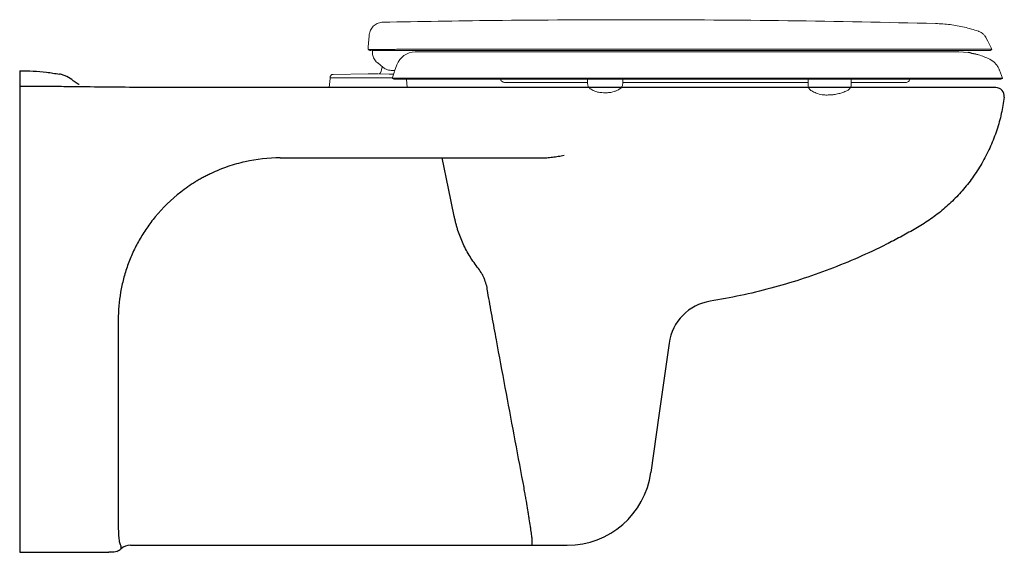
# Model space of a CAD drawing. Header units: millimetres. Extents: x 4841.389 to 4842.088, y 2421.467 to 2421.845.
import ezdxf

# ---------------------------------------------------------------- set-up
doc = ezdxf.new("R2010")
doc.units = ezdxf.units.MM
doc.layers.add('SANINDUSA', color=3, linetype='Continuous')

msp = doc.modelspace()

# ---------------------------------------------------------------- linework, layer by layer
at = {"layer": 'SANINDUSA', "linetype": 'Continuous', "lineweight": 15}
for p, q in [((4841.63646, 2421.82586), (4841.63713, 2421.83348)), ((4841.63641, 2421.8245), (4841.63645, 2421.82563)), ((4841.63674, 2421.82383), (4841.63659, 2421.82389)), ((4841.63694, 2421.82383), (4841.63674, 2421.82383)), ((4841.63949, 2421.82382), (4841.63759, 2421.82382)), ((4841.63897, 2421.82309), (4841.68088, 2421.82309)), ((4841.64875, 2421.82383), (4841.64748, 2421.82381)), ((4841.66298, 2421.82405), (4841.66149, 2421.82405)), ((4841.66995, 2421.82211), (4841.68332, 2421.82211)), ((4841.68088, 2421.82309), (4842.07749, 2421.82309)), ((4842.05613, 2421.82211), (4841.68332, 2421.82211)), ((4842.06268, 2421.82163), (4842.05613, 2421.82211)), ((4842.07794, 2421.81699), (4842.08034, 2421.81547)), ((4841.64711, 2421.8112), (4841.64324, 2421.8143)), ((4841.64324, 2421.8143), (4841.64711, 2421.8112)), ((4841.65519, 2421.80847), (4841.6568, 2421.81289)), ((4842.08486, 2421.80924), (4842.08695, 2421.80351)), ((4841.6094, 2421.80335), (4841.60883, 2421.79681)), ((4841.6095, 2421.80425), (4841.60949, 2421.80381)), ((4841.63649, 2421.80661), (4841.61159, 2421.80618)), ((4841.64366, 2421.80648), (4841.63649, 2421.80661)), ((4841.65373, 2421.80381), (4841.63649, 2421.80381)), ((4841.65133, 2421.80645), (4841.64402, 2421.80657)), ((4841.65453, 2421.80638), (4841.65133, 2421.80645)), ((4841.65543, 2421.80281), (4841.71302, 2421.80281)), ((4841.66415, 2421.79681), (4841.66362, 2421.80281)), ((4841.71302, 2421.80281), (4841.75512, 2421.80281)), ((4841.79227, 2421.80281), (4841.79232, 2421.7996)), ((4841.81732, 2421.7996), (4841.81738, 2421.80281)), ((4841.94901, 2421.80281), (4841.94909, 2421.798)), ((4841.97947, 2421.798), (4841.97955, 2421.80281)), ((4842.021, 2421.80213), (4842.02134, 2421.80281)), ((4841.60883, 2421.79681), (4841.66415, 2421.79681)), ((4841.84752, 2421.80051), (4841.84632, 2421.80051)), ((4841.85186, 2421.80051), (4841.84752, 2421.80051))]:
    msp.add_line(p, q, dxfattribs=at)
at = {"layer": 'SANINDUSA'}
for p, q in [((4842.08233, 2421.79681), (4841.48889, 2421.79681)), ((4841.38896, 2421.79174), (4841.38896, 2421.49786)), ((4841.38896, 2421.46681), (4841.45219, 2421.46681)), ((4841.46762, 2421.47181), (4841.75205, 2421.47181)), ((4841.75677, 2421.47181), (4841.77739, 2421.47181)), ((4841.77739, 2421.47181), (4841.77791, 2421.47181))]:
    msp.add_line(p, q, dxfattribs=at)
at = {"layer": 'SANINDUSA', "linetype": 'Continuous', "lineweight": 15, "flags": 128}
for points in [[(4842.0755, 2421.83198), (4842.07664, 2421.82974), (4842.07956, 2421.82402)], [(4841.83029, 2421.82402), (4841.80017, 2421.82402), (4841.7701, 2421.82403), (4841.74011, 2421.82403), (4841.71024, 2421.82403), (4841.68051, 2421.82403), (4841.68051, 2421.82403), (4841.68051, 2421.82403), (4841.68051, 2421.82403), (4841.68051, 2421.82403), (4841.68051, 2421.82403)]]:
    msp.add_lwpolyline(points, dxfattribs=at)
at = {"layer": 'SANINDUSA', "flags": 128}
for points in [[(4841.69762, 2421.70552), (4841.69356, 2421.72508), (4841.68903, 2421.74688)], [(4841.85025, 2421.61542), (4841.84301, 2421.56392), (4841.83733, 2421.52345)]]:
    msp.add_lwpolyline(points, dxfattribs=at)
at = {"layer": 'SANINDUSA', "linetype": 'Continuous', "lineweight": 15}
for centre, radius, start, end in [((4841.66995, 2421.80811), 0.014, 90, 160), ((4841.63067, 2421.81431), 0.01606, 334.57129, 350.53546), ((4841.6099, 2421.80331), 0.0005, 135.91336, 175), ((4841.97469, 2421.79898), 0.00486, 291.42177, 348.36018)]:
    msp.add_arc(centre, radius, start, end, dxfattribs=at)
at = {"layer": 'SANINDUSA'}
for centre, radius, start, end in [((4842.04756, 2421.73456), 0.08837, 76.74519, 80.14524), ((4842.08233, 2421.79081), 0.006, 352.72116, 90), ((4841.88491, 2421.61055), 0.035, 99.11436, 172), ((4841.77791, 2421.53181), 0.06, 270, 352), ((4841.46762, 2421.46181), 0.01, 90, 131.40962)]:
    msp.add_arc(centre, radius, start, end, dxfattribs=at)
at = {"layer": 'SANINDUSA', "linetype": 'Continuous', "lineweight": 15}
msp.add_ellipse((4841.73566, 2421.82491), major_axis=(0.0701, 0.10576), ratio=0.513868, start_param=2.081753, end_param=2.092307, dxfattribs=at)
for points, knots in [([(4841.64695, 2421.84328), (4841.64583, 2421.84314), (4841.64359, 2421.84288), (4841.64063, 2421.8411), (4841.63841, 2421.83851), (4841.63742, 2421.83602), (4841.63724, 2421.83453), (4841.63719, 2421.83415)], [0, 0, 0, 0, 0.2304145, 0.4608289, 0.6912433, 0.9216579, 1, 1, 1, 1]), ([(4841.64695, 2421.84328), (4841.67307, 2421.84374), (4841.73391, 2421.84483), (4841.79477, 2421.84496), (4841.82951, 2421.84504)], [0, 0, 0, 0, 0.429168, 1, 1, 1, 1]), ([(4842.03953, 2421.84234), (4842.00453, 2421.8431), (4841.93453, 2421.84464), (4841.86452, 2421.8449), (4841.82951, 2421.84504)], [0, 0, 0, 0, 0.499998, 1, 1, 1, 1]), ([(4842.03955, 2421.84234), (4842.043, 2421.84215), (4842.04987, 2421.84177), (4842.06004, 2421.83993), (4842.06658, 2421.8379), (4842.06984, 2421.83689)], [0, 0, 0, 0, 0.335414, 0.668437, 1, 1, 1, 1]), ([(4842.07545, 2421.83208), (4842.07514, 2421.8326), (4842.0745, 2421.83367), (4842.07285, 2421.83538), (4842.07119, 2421.83641), (4842.06999, 2421.83684), (4842.06984, 2421.83689)], [0, 0, 0, 0, 0.242208, 0.493028, 0.937801, 1, 1, 1, 1]), ([(4841.63719, 2421.83415), (4841.63719, 2421.83413), (4841.63718, 2421.83409), (4841.63715, 2421.83371), (4841.63713, 2421.83348)], [0, 0, 0, 0, 0.393246, 1, 1, 1, 1]), ([(4841.63659, 2421.82389), (4841.63652, 2421.824), (4841.63643, 2421.82413), (4841.63641, 2421.82444), (4841.63641, 2421.8245)], [0, 0, 0, 0, 0.796054, 1, 1, 1, 1]), ([(4841.63659, 2421.82389), (4841.63665, 2421.82383), (4841.63679, 2421.82371), (4841.63695, 2421.8236), (4841.63702, 2421.82355)], [0, 0, 0, 0, 0.491972, 1, 1, 1, 1]), ([(4841.63759, 2421.82382), (4841.63744, 2421.82383), (4841.6373, 2421.82383), (4841.63711, 2421.82383), (4841.63711, 2421.82383), (4841.63711, 2421.82383), (4841.63711, 2421.82383), (4841.63711, 2421.82383), (4841.63709, 2421.82383), (4841.63703, 2421.82383), (4841.63698, 2421.82383), (4841.63694, 2421.82383)], [0, 0, 0, 0, 0.708049, 0.708053, 0.708057, 0.708074, 0.708227, 0.709438, 0.719141, 0.796754, 1, 1, 1, 1]), ([(4841.63702, 2421.82355), (4841.63711, 2421.8235), (4841.63727, 2421.82341), (4841.63744, 2421.82333), (4841.63752, 2421.8233)], [0, 0, 0, 0, 0.500024, 1, 1, 1, 1]), ([(4841.63755, 2421.82329), (4841.63759, 2421.82327), (4841.63766, 2421.82325), (4841.63775, 2421.82322), (4841.63781, 2421.8232), (4841.63791, 2421.82317), (4841.63801, 2421.82315), (4841.63809, 2421.82314)], [0, 0, 0, 0, 0.273272, 0.410127, 0.470327, 0.575012, 1, 1, 1, 1]), ([(4841.63861, 2421.82309), (4841.63852, 2421.82309), (4841.63835, 2421.82309), (4841.63818, 2421.82312), (4841.6381, 2421.82314)], [0, 0, 0, 0, 0.5, 1, 1, 1, 1]), ([(4841.64748, 2421.82381), (4841.64733, 2421.82381), (4841.64645, 2421.8238), (4841.64497, 2421.8238), (4841.64317, 2421.8238), (4841.64165, 2421.82381), (4841.64048, 2421.82381), (4841.63981, 2421.82381), (4841.63953, 2421.82382), (4841.63949, 2421.82382)], [0, 0, 0, 0, 0.045122, 0.252445, 0.460002, 0.667927, 0.845737, 0.982873, 1, 1, 1, 1]), ([(4841.63963, 2421.82312), (4841.63957, 2421.82222), (4841.63944, 2421.82019), (4841.6406, 2421.81717), (4841.64211, 2421.81524), (4841.6431, 2421.81441), (4841.64324, 2421.8143)], [0, 0, 0, 0, 0.270384, 0.608747, 0.947102, 1, 1, 1, 1]), ([(4841.65381, 2421.82395), (4841.6537, 2421.82395), (4841.6529, 2421.82393), (4841.65164, 2421.82389), (4841.65007, 2421.82385), (4841.64919, 2421.82384), (4841.64875, 2421.82383)], [0, 0, 0, 0, 0.0614915, 0.4386395, 0.7195054, 1, 1, 1, 1]), ([(4841.66149, 2421.82405), (4841.66014, 2421.82404), (4841.65743, 2421.82403), (4841.65502, 2421.82398), (4841.65381, 2421.82395)], [0, 0, 0, 0, 0.498805, 1, 1, 1, 1]), ([(4841.66591, 2421.82406), (4841.6656, 2421.82406), (4841.66461, 2421.82406), (4841.66364, 2421.82406), (4841.66298, 2421.82405)], [0, 0, 0, 0, 0.313807, 1, 1, 1, 1]), ([(4841.68051, 2421.82403), (4841.68051, 2421.82403), (4841.6805, 2421.82403), (4841.68041, 2421.82403), (4841.67973, 2421.82403), (4841.67686, 2421.82403), (4841.67194, 2421.82405), (4841.66792, 2421.82405), (4841.66591, 2421.82406)], [0, 0, 0, 0, 0.000022, 0.001867, 0.016621, 0.134411, 0.567993, 1, 1, 1, 1]), ([(4841.93707, 2421.82402), (4841.92859, 2421.82402), (4841.91165, 2421.82402), (4841.88608, 2421.82402), (4841.86366, 2421.82402), (4841.84871, 2421.82402), (4841.84126, 2421.82402), (4841.83811, 2421.82402), (4841.83445, 2421.82402), (4841.83184, 2421.82402), (4841.83029, 2421.82402)], [0, 0, 0, 0, 0.239596, 0.479108, 0.718615, 0.868268, 0.897671, 0.927076, 0.956483, 1, 1, 1, 1]), ([(4842.07955, 2421.82402), (4842.07945, 2421.82402), (4842.07925, 2421.82402), (4842.0776, 2421.82402), (4842.07502, 2421.82402), (4842.07145, 2421.82402), (4842.06695, 2421.82402), (4842.06155, 2421.82402), (4842.0553, 2421.82402), (4842.04823, 2421.82402), (4842.04038, 2421.82402), (4842.03178, 2421.82402), (4842.02249, 2421.82402), (4842.01252, 2421.82402), (4842.00193, 2421.82402), (4841.99074, 2421.82402), (4841.97901, 2421.82402), (4841.96824, 2421.82402), (4841.95866, 2421.82402), (4841.95263, 2421.82402), (4841.94875, 2421.82402), (4841.9471, 2421.82402), (4841.94545, 2421.82402), (4841.94378, 2421.82402), (4841.94211, 2421.82402), (4841.94044, 2421.82402), (4841.93875, 2421.82402), (4841.93763, 2421.82402), (4841.93707, 2421.82402)], [0, 0, 0, 0, 0.056646, 0.112527, 0.167788, 0.222555, 0.276936, 0.331027, 0.384909, 0.438655, 0.492329, 0.545995, 0.599713, 0.653547, 0.707569, 0.761857, 0.8165, 0.871606, 0.907176, 0.94302, 0.950097, 0.957186, 0.964288, 0.971403, 0.978531, 0.985674, 0.99283, 1, 1, 1, 1]), ([(4842.07749, 2421.82309), (4842.07759, 2421.82309), (4842.07778, 2421.8231), (4842.07797, 2421.82313), (4842.07807, 2421.82315)], [0, 0, 0, 0, 0.500005, 1, 1, 1, 1]), ([(4842.07807, 2421.82315), (4842.07815, 2421.82317), (4842.07834, 2421.82321), (4842.07852, 2421.82329), (4842.07862, 2421.82333)], [0, 0, 0, 0, 0.399708, 1, 1, 1, 1]), ([(4842.07862, 2421.82333), (4842.07869, 2421.82337), (4842.07887, 2421.82345), (4842.07903, 2421.82356), (4842.07913, 2421.82363)], [0, 0, 0, 0, 0.399722, 1, 1, 1, 1]), ([(4842.07913, 2421.82363), (4842.07925, 2421.82373), (4842.0794, 2421.82385), (4842.07953, 2421.824), (4842.07955, 2421.82402)], [0, 0, 0, 0, 0.837575, 1, 1, 1, 1]), ([(4842.07794, 2421.81699), (4842.07665, 2421.81758), (4842.07407, 2421.81876), (4842.07069, 2421.82), (4842.06855, 2421.82043), (4842.06782, 2421.82058)], [0, 0, 0, 0, 0.394352, 0.791704, 1, 1, 1, 1]), ([(4842.08034, 2421.81547), (4842.08097, 2421.81493), (4842.08218, 2421.81387), (4842.08361, 2421.81192), (4842.08444, 2421.81035), (4842.08479, 2421.80942), (4842.08486, 2421.80924)], [0, 0, 0, 0, 0.318966, 0.617276, 0.924236, 1, 1, 1, 1]), ([(4841.65336, 2421.80901), (4841.65255, 2421.80906), (4841.65113, 2421.80917), (4841.64934, 2421.8098), (4841.64808, 2421.81048), (4841.64736, 2421.811), (4841.64711, 2421.8112), (4841.64711, 2421.8112)], [0, 0, 0, 0, 0.339931, 0.591749, 0.850608, 0.997294, 1, 1, 1, 1]), ([(4841.65538, 2421.80901), (4841.65536, 2421.80901), (4841.65532, 2421.80901), (4841.65497, 2421.80901), (4841.65445, 2421.80901), (4841.65391, 2421.80901), (4841.65354, 2421.80901), (4841.65343, 2421.80901)], [0, 0, 0, 0, 0.210353, 0.420346, 0.640695, 0.886819, 1, 1, 1, 1]), ([(4841.65398, 2421.80461), (4841.65415, 2421.80516), (4841.65449, 2421.80626), (4841.6549, 2421.80761), (4841.65509, 2421.80817), (4841.65519, 2421.80847)], [0, 0, 0, 0, 0.317012, 0.643145, 1, 1, 1, 1]), ([(4841.63649, 2421.80381), (4841.63611, 2421.80381), (4841.63536, 2421.80381), (4841.63402, 2421.80381), (4841.63245, 2421.80381), (4841.63083, 2421.80381), (4841.62908, 2421.80381), (4841.62741, 2421.80381), (4841.62579, 2421.80381), (4841.62465, 2421.80381), (4841.62358, 2421.80381), (4841.62245, 2421.80381), (4841.62113, 2421.80381), (4841.61982, 2421.80381), (4841.61857, 2421.80381), (4841.61757, 2421.80381), (4841.61669, 2421.80381), (4841.61583, 2421.80381), (4841.61498, 2421.80381), (4841.6143, 2421.80381), (4841.61371, 2421.80381), (4841.61309, 2421.80381), (4841.61242, 2421.80381), (4841.61181, 2421.80381), (4841.61132, 2421.80381), (4841.61086, 2421.80381), (4841.6104, 2421.80381), (4841.60996, 2421.80381), (4841.60969, 2421.80381), (4841.60956, 2421.80381), (4841.6095, 2421.80381), (4841.6095, 2421.80381), (4841.6095, 2421.80381)], [0, 0, 0, 0, 0.02652, 0.053031, 0.09543, 0.137824, 0.169649, 0.222624, 0.261717, 0.29284, 0.312023, 0.346535, 0.384888, 0.423222, 0.461594, 0.499983, 0.520833, 0.550011, 0.591677, 0.616678, 0.633344, 0.666672, 0.700001, 0.733327, 0.766653, 0.790455, 0.828548, 0.875983, 0.923873, 0.952312, 0.976147, 1, 1, 1, 1]), ([(4841.61143, 2421.80618), (4841.61119, 2421.80614), (4841.61069, 2421.80607), (4841.61006, 2421.80562), (4841.60961, 2421.80499), (4841.60954, 2421.8045), (4841.60951, 2421.80425)], [0, 0, 0, 0, 0.25, 0.5, 0.75, 1, 1, 1, 1]), ([(4841.61143, 2421.80618), (4841.61119, 2421.80614), (4841.61069, 2421.80607), (4841.61006, 2421.80562), (4841.60961, 2421.80499), (4841.60954, 2421.8045), (4841.60951, 2421.80425)], [0, 0, 0, 0, 0.25, 0.5, 0.75, 1, 1, 1, 1]), ([(4841.64402, 2421.80657), (4841.64416, 2421.80658), (4841.64443, 2421.8066), (4841.64478, 2421.80681), (4841.64502, 2421.80706), (4841.64511, 2421.80725), (4841.64514, 2421.80731)], [0, 0, 0, 0, 0.283693, 0.567388, 0.851485, 1, 1, 1, 1]), ([(4841.65362, 2421.80345), (4841.65363, 2421.80345), (4841.65383, 2421.80343), (4841.65446, 2421.80341), (4841.65605, 2421.80341), (4841.6583, 2421.80342), (4841.66123, 2421.80344), (4841.66478, 2421.80346), (4841.669, 2421.80347), (4841.6739, 2421.80347), (4841.67944, 2421.80345), (4841.68544, 2421.80343), (4841.69184, 2421.80341), (4841.69853, 2421.80341), (4841.70556, 2421.80342), (4841.71041, 2421.80347), (4841.71289, 2421.8035)], [0, 0, 0, 0, 0.003559, 0.077598, 0.151822, 0.225844, 0.299987, 0.374337, 0.448472, 0.52684, 0.605464, 0.683839, 0.761764, 0.839929, 0.917875, 1, 1, 1, 1]), ([(4841.65369, 2421.80339), (4841.65367, 2421.80341), (4841.65365, 2421.80343), (4841.65362, 2421.80345), (4841.65362, 2421.80345)], [0, 0, 0, 0, 0.851007, 1, 1, 1, 1]), ([(4841.65369, 2421.80339), (4841.65399, 2421.80321), (4841.65454, 2421.80288), (4841.65515, 2421.80281), (4841.65543, 2421.80281), (4841.65543, 2421.80281)], [0, 0, 0, 0, 0.533866, 0.995708, 1, 1, 1, 1]), ([(4841.71289, 2421.8035), (4841.93028, 2421.80351), (4841.93526, 2421.80351), (4841.94352, 2421.80351), (4841.95486, 2421.80351), (4841.96754, 2421.80351), (4841.98136, 2421.80351), (4841.99469, 2421.80351), (4842.00741, 2421.80351), (4842.01944, 2421.80351), (4842.03072, 2421.80351), (4842.04117, 2421.80351), (4842.05069, 2421.80351), (4842.05919, 2421.80351), (4842.06667, 2421.80351), (4842.07306, 2421.80351), (4842.0782, 2421.80351), (4842.08212, 2421.80351), (4842.08487, 2421.80351), (4842.08662, 2421.80351), (4842.08684, 2421.80351), (4842.08695, 2421.80351)], [0, 0, 0, 0, 0.019364, 0.058168, 0.096972, 0.154083, 0.211397, 0.268712, 0.325822, 0.382925, 0.440233, 0.49754, 0.554643, 0.611745, 0.669051, 0.726357, 0.783458, 0.837507, 0.891729, 0.945951, 1, 1, 1, 1]), ([(4841.73078, 2421.80214), (4841.73078, 2421.80215), (4841.73068, 2421.80239), (4841.73053, 2421.8026), (4841.7304, 2421.80281)], [0, 0, 0, 0, 0.061861, 1, 1, 1, 1]), ([(4841.73326, 2421.80051), (4841.73296, 2421.80054), (4841.73235, 2421.8006), (4841.73155, 2421.80106), (4841.73104, 2421.80162), (4841.73084, 2421.80201), (4841.73078, 2421.80214)], [0, 0, 0, 0, 0.289787, 0.579576, 0.869364, 1, 1, 1, 1]), ([(4841.75512, 2421.80281), (4841.76625, 2421.80281), (4841.7885, 2421.80281), (4841.82196, 2421.80281), (4841.85543, 2421.80281), (4841.88885, 2421.80281), (4841.9151, 2421.80281), (4841.93416, 2421.80281), (4841.94603, 2421.80281), (4841.95777, 2421.80281), (4841.96929, 2421.80281), (4841.98147, 2421.80281), (4841.99414, 2421.80281), (4842.00714, 2421.80281), (4842.01943, 2421.80281), (4842.03077, 2421.80281), (4842.04109, 2421.80281), (4842.0504, 2421.80281), (4842.05872, 2421.80281), (4842.06601, 2421.80281), (4842.07216, 2421.80281), (4842.07718, 2421.80281), (4842.08105, 2421.80281), (4842.08355, 2421.80281), (4842.08496, 2421.80281), (4842.08512, 2421.80281), (4842.08521, 2421.80281)], [0, 0, 0, 0, 0.077897, 0.155854, 0.233837, 0.311804, 0.389711, 0.417704, 0.445788, 0.473872, 0.501897, 0.529842, 0.564999, 0.600291, 0.635584, 0.670743, 0.704786, 0.73895, 0.773117, 0.807162, 0.841171, 0.875301, 0.909433, 0.943443, 0.971722, 1, 1, 1, 1]), ([(4842.021, 2421.80213), (4842.02085, 2421.80186), (4842.02056, 2421.80133), (4842.01981, 2421.80078), (4842.0191, 2421.80053), (4842.01866, 2421.80051), (4842.01853, 2421.80051)], [0, 0, 0, 0, 0.290342, 0.580677, 0.87102, 1, 1, 1, 1]), ([(4842.08695, 2421.80351), (4842.08681, 2421.8034), (4842.08646, 2421.8031), (4842.08585, 2421.80285), (4842.08539, 2421.80282), (4842.08521, 2421.80281)], [0, 0, 0, 0, 0.274554, 0.712159, 1, 1, 1, 1]), ([(4841.77523, 2421.80051), (4841.77304, 2421.80051), (4841.76867, 2421.80051), (4841.76262, 2421.80051), (4841.75699, 2421.80051), (4841.75189, 2421.80051), (4841.7474, 2421.80051), (4841.74347, 2421.80051), (4841.74013, 2421.80051), (4841.73752, 2421.80051), (4841.73559, 2421.80051), (4841.73426, 2421.80051), (4841.73342, 2421.80051), (4841.73332, 2421.80051), (4841.73326, 2421.80051)], [0, 0, 0, 0, 0.085349, 0.170699, 0.258142, 0.345585, 0.430936, 0.516286, 0.603738, 0.69119, 0.767644, 0.844099, 0.922049, 1, 1, 1, 1]), ([(4841.79231, 2421.80051), (4841.79213, 2421.80051), (4841.78897, 2421.80051), (4841.78317, 2421.80051), (4841.77788, 2421.80051), (4841.77523, 2421.80051)], [0, 0, 0, 0, 0.029399, 0.5147, 1, 1, 1, 1]), ([(4841.79232, 2421.7996), (4841.79238, 2421.79919), (4841.7925, 2421.79836), (4841.79296, 2421.79732), (4841.79344, 2421.79677), (4841.79428, 2421.79601)], [0, 0, 0, 0, 0.381177, 0.762329, 1, 1, 1, 1]), ([(4841.79428, 2421.79601), (4841.79515, 2421.79547), (4841.79676, 2421.79446), (4841.79959, 2421.79356), (4841.80228, 2421.7932), (4841.80467, 2421.79316), (4841.80647, 2421.79319), (4841.80802, 2421.79331), (4841.80958, 2421.79355), (4841.81134, 2421.794), (4841.81329, 2421.79477), (4841.81456, 2421.79555), (4841.81524, 2421.79598)], [0, 0, 0, 0, 0.138315, 0.256139, 0.39913, 0.505506, 0.580381, 0.643444, 0.71558, 0.795148, 0.889502, 1, 1, 1, 1]), ([(4841.81514, 2421.79589), (4841.81527, 2421.79598), (4841.81554, 2421.79617), (4841.81592, 2421.79653), (4841.81628, 2421.79694), (4841.81673, 2421.79759), (4841.81715, 2421.79852), (4841.81725, 2421.79921), (4841.81731, 2421.7996)], [0, 0, 0, 0, 0.090928, 0.181788, 0.279457, 0.389222, 0.65872, 1, 1, 1, 1]), ([(4841.84632, 2421.80051), (4841.84323, 2421.80051), (4841.83707, 2421.80051), (4841.82779, 2421.80051), (4841.82119, 2421.80051), (4841.81774, 2421.80051), (4841.81734, 2421.80051)], [0, 0, 0, 0, 0.3159491, 0.6318966, 0.9570432, 1, 1, 1, 1]), ([(4841.92196, 2421.80051), (4841.91594, 2421.80051), (4841.9039, 2421.80051), (4841.88054, 2421.80051), (4841.86318, 2421.80051), (4841.85186, 2421.80051)], [0, 0, 0, 0, 0.25817, 0.516437, 1, 1, 1, 1]), ([(4841.94905, 2421.80051), (4841.94753, 2421.80051), (4841.94243, 2421.80051), (4841.93336, 2421.80051), (4841.92576, 2421.80051), (4841.92196, 2421.80051)], [0, 0, 0, 0, 0.175694, 0.588405, 1, 1, 1, 1]), ([(4841.94909, 2421.798), (4841.94921, 2421.79747), (4841.94939, 2421.79666), (4841.94996, 2421.7958), (4841.9506, 2421.79507), (4841.95114, 2421.79472), (4841.95154, 2421.79447)], [0, 0, 0, 0, 0.349312, 0.527181, 0.662602, 1, 1, 1, 1]), ([(4841.95152, 2421.79453), (4841.95257, 2421.79396), (4841.9549, 2421.79269), (4841.95869, 2421.79161), (4841.96224, 2421.79151), (4841.96466, 2421.79161), (4841.96625, 2421.79172), (4841.96746, 2421.79186), (4841.969, 2421.79211), (4841.97113, 2421.7926), (4841.97364, 2421.7934), (4841.97548, 2421.79413), (4841.97638, 2421.79449)], [0, 0, 0, 0, 0.114045, 0.25551, 0.376039, 0.461435, 0.495635, 0.545635, 0.614737, 0.703637, 0.853554, 1, 1, 1, 1]), ([(4842.01853, 2421.80051), (4842.01847, 2421.80051), (4842.01834, 2421.80051), (4842.01723, 2421.80051), (4842.01499, 2421.80051), (4842.01118, 2421.80051), (4842.00613, 2421.80051), (4841.99986, 2421.80051), (4841.99246, 2421.80051), (4841.98564, 2421.80051), (4841.98101, 2421.80051), (4841.97951, 2421.80051)], [0, 0, 0, 0, 0.086784, 0.173569, 0.301032, 0.428902, 0.556367, 0.683791, 0.811621, 0.939045, 1, 1, 1, 1])]:
    msp.add_open_spline(points, degree=3, knots=knots, dxfattribs=at)
at = {"layer": 'SANINDUSA'}
for points, knots in [([(4841.38896, 2421.80881), (4841.39213, 2421.80881), (4841.39848, 2421.80862), (4841.40792, 2421.80781), (4841.41417, 2421.80692), (4841.41726, 2421.80638)], [0, 0, 0, 0, 0.1021722, 0.2043443, 0.3053334, 0.3053334, 0.3053334, 0.3053334]), ([(4841.42701, 2421.80174), (4841.42563, 2421.80295), (4841.42411, 2421.80394), (4841.42165, 2421.80512), (4841.42079, 2421.80546), (4841.41905, 2421.80601), (4841.41816, 2421.80623), (4841.41726, 2421.80638)], [0, 0, 0, 0, 0.5, 0.5, 0.75, 0.75, 1, 1, 1, 1]), ([(4841.43121, 2421.79898), (4841.43098, 2421.79908), (4841.4297, 2421.79963), (4841.42832, 2421.80064), (4841.42723, 2421.80156), (4841.42701, 2421.80174)], [0, 0, 0, 0, 0.151301, 0.829195, 1, 1, 1, 1]), ([(4841.48893, 2421.79681), (4841.47226, 2421.79692), (4841.4556, 2421.79708), (4841.43686, 2421.79729), (4841.43478, 2421.79731), (4841.43061, 2421.79736), (4841.42853, 2421.79738), (4841.42228, 2421.79745), (4841.41812, 2421.79749), (4841.40562, 2421.79758), (4841.39729, 2421.79763), (4841.38896, 2421.79766)], [0, 0, 0, 0, 0.5, 0.5, 0.5625, 0.5625, 0.625, 0.625, 0.75, 0.75, 1, 1, 1, 1]), ([(4841.38896, 2421.79766), (4841.38896, 2421.7976), (4841.38896, 2421.79751), (4841.38896, 2421.79728), (4841.38896, 2421.79713), (4841.38896, 2421.79678), (4841.38896, 2421.79658), (4841.38896, 2421.79613), (4841.38896, 2421.79589), (4841.38896, 2421.79535), (4841.38896, 2421.79506), (4841.38896, 2421.79446), (4841.38896, 2421.79413), (4841.38896, 2421.79347), (4841.38896, 2421.79313), (4841.38896, 2421.79245), (4841.38896, 2421.79209), (4841.38896, 2421.79174)], [0, 0, 0, 0, 0.125, 0.125, 0.25, 0.25, 0.375, 0.375, 0.5, 0.5, 0.625, 0.625, 0.75, 0.75, 0.875, 0.875, 1, 1, 1, 1]), ([(4842.08828, 2421.79004), (4842.08767, 2421.78612), (4842.08644, 2421.77821), (4842.08316, 2421.76658), (4842.0788, 2421.75519), (4842.07328, 2421.74424), (4842.06683, 2421.73401), (4842.05956, 2421.72461), (4842.05162, 2421.71614), (4842.04305, 2421.70854), (4842.03396, 2421.70179), (4842.02431, 2421.69607), (4842.01451, 2421.69066), (4842.00139, 2421.68385), (4841.98475, 2421.67601), (4841.96439, 2421.66766), (4841.94359, 2421.66034), (4841.92244, 2421.65411), (4841.90103, 2421.64891), (4841.88658, 2421.64638), (4841.87937, 2421.64511)], [0, 0, 0, 0, 0.043731, 0.088073, 0.13284, 0.177859, 0.222909, 0.265889, 0.3085, 0.350562, 0.391904, 0.432975, 0.474041, 0.515185, 0.595758, 0.676562, 0.757493, 0.838448, 0.919317, 1, 1, 1, 1]), ([(4841.57396, 2421.74688), (4841.56561, 2421.74688), (4841.55729, 2421.74597), (4841.54697, 2421.74368), (4841.54491, 2421.74317), (4841.5408, 2421.74201), (4841.53874, 2421.74137), (4841.53267, 2421.73929), (4841.52872, 2421.73769), (4841.52392, 2421.73542), (4841.52296, 2421.73495), (4841.52107, 2421.734), (4841.52013, 2421.7335), (4841.51828, 2421.7325), (4841.51737, 2421.73199), (4841.51555, 2421.73094), (4841.51465, 2421.73041), (4841.51017, 2421.72765), (4841.50667, 2421.72523), (4841.49667, 2421.71745), (4841.49064, 2421.71159), (4841.48524, 2421.70505)], [0, 0, 0, 0, 0.25, 0.25, 0.3125, 0.3125, 0.375, 0.375, 0.5, 0.5, 0.53125, 0.53125, 0.5625, 0.5625, 0.59375, 0.59375, 0.625, 0.625, 0.75, 0.75, 1, 1, 1, 1]), ([(4841.57396, 2421.74688), (4841.58167, 2421.74688), (4841.58923, 2421.74688), (4841.60037, 2421.74688), (4841.60404, 2421.74688), (4841.60951, 2421.74688), (4841.61132, 2421.74688), (4841.61358, 2421.74688), (4841.61403, 2421.74688), (4841.61493, 2421.74688), (4841.61538, 2421.74688), (4841.61674, 2421.74688), (4841.61764, 2421.74688), (4841.62218, 2421.74688), (4841.62585, 2421.74688), (4841.63329, 2421.74688), (4841.63704, 2421.74688), (4841.64464, 2421.74688), (4841.64848, 2421.74688), (4841.6543, 2421.74688), (4841.65625, 2421.74688), (4841.65919, 2421.74688), (4841.66018, 2421.74688), (4841.66215, 2421.74688), (4841.66314, 2421.74688), (4841.67203, 2421.74688), (4841.67995, 2421.74688), (4841.69579, 2421.74688), (4841.70371, 2421.74688), (4841.72749, 2421.74688), (4841.74334, 2421.74688), (4841.75921, 2421.74688)], [0, 0, 0, 0, 0.125, 0.125, 0.1875, 0.1875, 0.21875, 0.21875, 0.226563, 0.226563, 0.234375, 0.234375, 0.25, 0.25, 0.3125, 0.3125, 0.375, 0.375, 0.4375, 0.4375, 0.46875, 0.46875, 0.484375, 0.484375, 0.5, 0.5, 0.625, 0.625, 0.75, 0.75, 1, 1, 1, 1]), ([(4841.75921, 2421.74688), (4841.76057, 2421.74688), (4841.76193, 2421.74693), (4841.76466, 2421.74712), (4841.76603, 2421.74725), (4841.76878, 2421.74759), (4841.77015, 2421.74779), (4841.7729, 2421.74823), (4841.77428, 2421.74848), (4841.77566, 2421.74874)], [0, 0, 0, 0, 0.25, 0.25, 0.5, 0.5, 0.75, 0.75, 1, 1, 1, 1]), ([(4841.48524, 2421.70505), (4841.48417, 2421.70375), (4841.48313, 2421.70242), (4841.48111, 2421.69974), (4841.48013, 2421.69839), (4841.4773, 2421.69427), (4841.47554, 2421.69145), (4841.47228, 2421.68569), (4841.47002, 2421.68127), (4841.46804, 2421.6767), (4841.46679, 2421.67362), (4841.4662, 2421.67206), (4841.46452, 2421.66736), (4841.46355, 2421.6642), (4841.46188, 2421.65785), (4841.46119, 2421.65465), (4841.45953, 2421.645), (4841.45896, 2421.63849), (4841.45896, 2421.63188)], [0, 0, 0, 0, 0.0625, 0.0625, 0.125, 0.125, 0.25, 0.25, 0.375, 0.4375, 0.4375, 0.5, 0.5, 0.625, 0.625, 0.75, 0.75, 1, 1, 1, 1]), ([(4841.71479, 2421.66838), (4841.7126, 2421.67109), (4841.71062, 2421.6739), (4841.70702, 2421.67972), (4841.70541, 2421.68273), (4841.70255, 2421.68894), (4841.7013, 2421.69215), (4841.69997, 2421.69627), (4841.69972, 2421.6971), (4841.69923, 2421.69877), (4841.69877, 2421.70044), (4841.69836, 2421.70213), (4841.69807, 2421.7034), (4841.69793, 2421.70403), (4841.69777, 2421.70477), (4841.6977, 2421.70509), (4841.69766, 2421.70531), (4841.69764, 2421.70542), (4841.69762, 2421.70552)], [0, 0, 0, 0, 0.25, 0.25, 0.5, 0.5, 0.75, 0.75, 0.8125, 0.8125, 0.875, 0.9375, 0.9375, 0.96875, 0.984375, 0.992187, 0.992187, 1, 1, 1, 1]), ([(4841.7214, 2421.65137), (4841.72126, 2421.65291), (4841.72101, 2421.65443), (4841.72031, 2421.65742), (4841.71986, 2421.65888), (4841.71902, 2421.66104), (4841.71871, 2421.66176), (4841.71805, 2421.66315), (4841.7177, 2421.66384), (4841.71657, 2421.66585), (4841.71573, 2421.66714), (4841.71479, 2421.66838)], [0, 0, 0, 0, 0.25, 0.25, 0.5, 0.5, 0.625, 0.625, 0.75, 0.75, 1, 1, 1, 1]), ([(4841.74653, 2421.51642), (4841.74234, 2421.53891), (4841.73811, 2421.56139), (4841.7318, 2421.59512), (4841.72969, 2421.60637), (4841.72656, 2421.62324), (4841.72552, 2421.62886), (4841.72345, 2421.64011), (4841.72243, 2421.64574), (4841.7214, 2421.65137)], [0, 0, 0, 0, 0.5, 0.5, 0.75, 0.75, 0.875, 0.875, 1, 1, 1, 1]), ([(4841.45896, 2421.63188), (4841.45896, 2421.6093), (4841.45896, 2421.58724), (4841.45896, 2421.54399), (4841.45896, 2421.5228), (4841.45896, 2421.50163)], [0, 0, 0, 0, 0.5, 0.5, 1, 1, 1, 1]), ([(4841.7529, 2421.47243), (4841.75297, 2421.47261), (4841.75301, 2421.47283), (4841.75306, 2421.47337), (4841.75307, 2421.47369), (4841.75306, 2421.47441), (4841.75304, 2421.47482), (4841.75297, 2421.47573), (4841.75293, 2421.47623), (4841.75276, 2421.47786), (4841.75261, 2421.4791), (4841.75233, 2421.48121), (4841.75223, 2421.48195), (4841.75201, 2421.48351), (4841.75189, 2421.48433), (4841.75152, 2421.48686), (4841.75124, 2421.48866), (4841.75079, 2421.49155), (4841.75063, 2421.49254), (4841.75038, 2421.49407), (4841.7503, 2421.49459), (4841.75013, 2421.49563), (4841.75004, 2421.49616), (4841.74961, 2421.49881), (4841.74924, 2421.50099), (4841.74866, 2421.50436), (4841.74846, 2421.5055), (4841.74806, 2421.50781), (4841.74785, 2421.50899), (4841.74764, 2421.51017)], [0, 0, 0, 0, 0.0625, 0.0625, 0.125, 0.125, 0.1875, 0.1875, 0.25, 0.25, 0.375, 0.375, 0.4375, 0.4375, 0.5, 0.5, 0.625, 0.625, 0.6875, 0.6875, 0.71875, 0.71875, 0.75, 0.75, 0.875, 0.875, 0.9375, 0.9375, 1, 1, 1, 1]), ([(4841.38896, 2421.49786), (4841.38896, 2421.49615), (4841.38896, 2421.49273), (4841.38896, 2421.48797), (4841.38896, 2421.48354), (4841.38896, 2421.47955), (4841.38896, 2421.47603), (4841.38896, 2421.47301), (4841.38896, 2421.47057), (4841.38896, 2421.46869), (4841.38896, 2421.46753), (4841.38896, 2421.46691), (4841.38896, 2421.46684), (4841.38896, 2421.46681)], [0, 0, 0, 0, 0.0950063, 0.1903153, 0.2853214, 0.380327, 0.4756356, 0.5706412, 0.6656588, 0.7609792, 0.8559968, 0.9279984, 1, 1, 1, 1]), ([(4841.45896, 2421.48922), (4841.45896, 2421.48714), (4841.45898, 2421.48513), (4841.45906, 2421.4815), (4841.45912, 2421.47987), (4841.45929, 2421.47766), (4841.45935, 2421.47696), (4841.45951, 2421.47567), (4841.4596, 2421.47508), (4841.45991, 2421.47346), (4841.46017, 2421.47259), (4841.46054, 2421.47193)], [0, 0, 0, 0, 0.25, 0.25, 0.5, 0.5, 0.625, 0.625, 0.75, 0.75, 1, 1, 1, 1]), ([(4841.75205, 2421.47181), (4841.75205, 2421.47181), (4841.75221, 2421.4718), (4841.75252, 2421.4719), (4841.75277, 2421.47225), (4841.7529, 2421.47243)], [0, 0, 0, 0, 0.00614, 0.504332, 1, 1, 1, 1]), ([(4841.45439, 2421.46681), (4841.45439, 2421.46681), (4841.45428, 2421.46681), (4841.45382, 2421.46681), (4841.45348, 2421.46681), (4841.45297, 2421.46681)], [0, 0, 0, 0, 0.5, 0.5, 1, 1, 1, 1]), ([(4841.45793, 2421.46745), (4841.45736, 2421.46724), (4841.45677, 2421.46707), (4841.45558, 2421.46686), (4841.45498, 2421.46681), (4841.45439, 2421.46681)], [0, 0, 0, 0, 0.5, 0.5, 1, 1, 1, 1]), ([(4841.45793, 2421.46745), (4841.45849, 2421.4677), (4841.45963, 2421.46819), (4841.46055, 2421.46899), (4841.46102, 2421.46939)], [0, 0, 0, 0, 0.4943219, 1, 1, 1, 1]), ([(4841.46101, 2421.46943), (4841.46102, 2421.46945), (4841.46102, 2421.46952), (4841.46104, 2421.46997), (4841.46093, 2421.4706), (4841.46088, 2421.4709)], [0, 0, 0, 0, 0.175918, 0.610918, 1, 1, 1, 1]), ([(4841.75205, 2421.47181), (4841.75205, 2421.47181), (4841.75368, 2421.47181), (4841.75523, 2421.47181), (4841.75677, 2421.47181)], [0, 0, 0, 0, 0.004355, 1, 1, 1, 1])]:
    msp.add_open_spline(points, degree=3, knots=knots, dxfattribs=at)
for points in [[(4841.38896, 2421.80881), (4841.38896, 2421.80881), (4841.38896, 2421.80574), (4841.38896, 2421.79965)], [(4841.38896, 2421.79965), (4841.38896, 2421.79902), (4841.38896, 2421.79835), (4841.38896, 2421.79766)], [(4841.74671, 2421.51539), (4841.74666, 2421.51573), (4841.7466, 2421.51607), (4841.74653, 2421.51642)], [(4841.74764, 2421.51017), (4841.74732, 2421.5119), (4841.74702, 2421.51364), (4841.74671, 2421.51539)], [(4841.45896, 2421.50163), (4841.45896, 2421.49701), (4841.45896, 2421.49277), (4841.45896, 2421.48922)], [(4841.45297, 2421.46681), (4841.45275, 2421.46681), (4841.45248, 2421.46681), (4841.45219, 2421.46681)], [(4841.46057, 2421.47184), (4841.46072, 2421.4715), (4841.46083, 2421.47119), (4841.46088, 2421.4709)]]:
    msp.add_open_spline(points, degree=3, dxfattribs=at)

doc.saveas('drawing.dxf')
